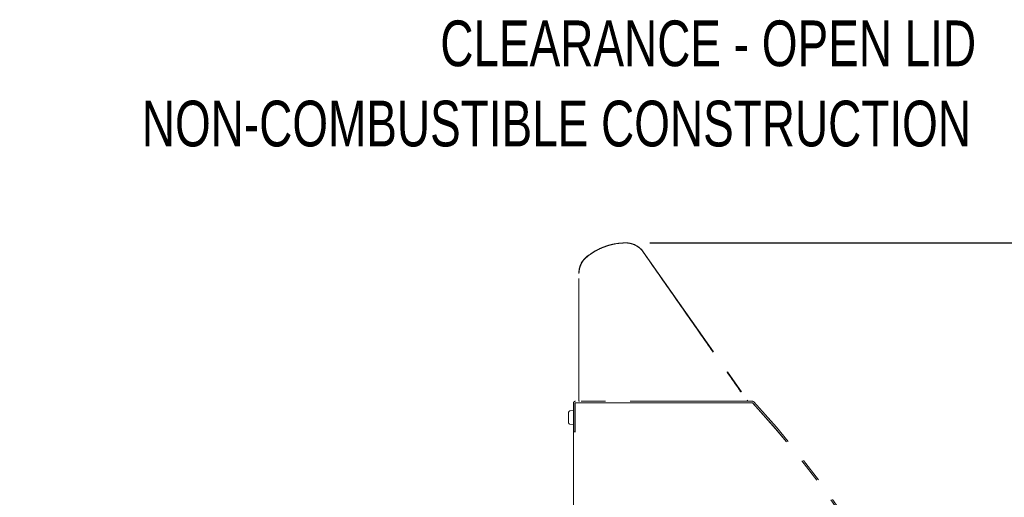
# Model space of a CAD drawing. Header units: inches. Extents: x 42 to 206, y 24 to 147.
# Tile 33 of 47: x 152 to 184, y 72 to 88. Entities that reach past the tile are written whole.
import ezdxf

# ---------------------------------------------------------------- set-up
doc = ezdxf.new("R2010")
doc.units = ezdxf.units.IN
doc.header["$LTSCALE"] = 16
doc.header["$MEASUREMENT"] = 0
doc.linetypes.add('PHANTOM', pattern=[0.5, 0.25, -0.05, 0.05, -0.05, 0.05, -0.05])
doc.layers.add('FORMAT', color=7, linetype='Continuous')
doc.styles.add('SLDTEXTSTYLE0', font='TXT', dxfattribs={"width": 0.75})
doc.dimstyles.new('SLDDIMSTYLE4', dxfattribs={"dimtxt": 1.5, "dimasz": 2.08, "dimexe": 0, "dimexo": 0.0625, "dimgap": 0.375, "dimtad": 0, "dimtih": 1, "dimtoh": 1, "dimdec": 0, "dimrnd": 1e-09, "dimzin": 12, "dimdsep": 46, "dimlunit": 5, "dimtxsty": 'SLDTEXTSTYLE0', "dimsah": 1, "dimcen": 0.09, "dimse2": 1, "dimadec": 0, "dimazin": 3, "dimtfac": 1, "dimtdec": 0, "dimtofl": 0, "dimtmove": 0, "dimatfit": 3, "dimfxl": 1, "dimfrac": 2, "dimtolj": 1, "dimtzin": 12, "dimarcsym": 0})

# ---------------------------------------------------------------- blocks, each defined once
blk = doc.blocks.new('_D_16')
at = {"layer": 'FORMAT'}
for p, q in [((172.716, 80.602), (190.679, 80.602)), ((188.679, 80.602), (188.679, 69.654)), ((188.679, 56.281), (188.679, 67.229))]:
    blk.add_line(p, q, dxfattribs=at)
for points in [[(188.679, 80.602), (188.359, 78.522), (188.999, 78.522)], [(188.679, 56.281), (188.999, 58.361), (188.359, 58.361)]]:
    blk.add_solid(points, dxfattribs=at)
at = {"layer": 'FORMAT', "insert": (187.379, 69.163), "char_height": 1.5, "attachment_point": 1, "style": 'SLDTEXTSTYLE0'}
blk.add_mtext('8A', dxfattribs=at)
blk = doc.blocks.new('SW_NOTE_0_8')
at = {"layer": 'FORMAT', "color": 0, "char_height": 1.5, "attachment_point": 3, "style": 'SLDTEXTSTYLE0'}
for s, insert in [('CLEARANCE - OPEN LID', (22.031, 1.934)), ('NON-COMBUSTIBLE CONSTRUCTION', (21.861, -0.696))]:
    blk.add_mtext(s, dxfattribs=dict(at, insert=insert))

msp = doc.modelspace()

# ---------------------------------------------------------------- linework, layer by layer
at = {"color": 7, "linetype": 'PHANTOM', "lineweight": 18}
for p, q in [((172.499, 80.304), (175.904, 75.441)), ((170.384, 75.43), (170.384, 79.597)), ((170.209, 75.34), (170.209, 74.41)), ((170.259, 75.34), (170.259, 74.41)), ((170.259, 75.31), (170.261, 75.31)), ((170.261, 74.658), (170.261, 75.358)), ((170.261, 75.358), (176.049, 75.358)), ((176.063, 75.41), (170.279, 75.41)), ((176.063, 75.36), (170.279, 75.36)), ((170.051, 74.708), (170.051, 75.041)), ((170.093, 75.09), (170.209, 75.111)), ((170.261, 74.963), (170.259, 74.963)), ((170.209, 74.638), (170.093, 74.659)), ((170.259, 74.786), (170.261, 74.786)), ((170.261, 74.408), (170.261, 74.658)), ((170.209, 74.41), (170.259, 74.41)), ((170.209, 74.408), (170.209, 65.22)), ((170.261, 74.408), (170.209, 74.408)), ((170.261, 74.51), (170.259, 74.51)), ((170.259, 74.413), (170.261, 74.412)), ((170.281, 74.408), (170.261, 74.408))]:
    msp.add_line(p, q, dxfattribs=at)
for centre, radius, start, end in [((171.928, 78.586), 2.019, 90.3416, 129.6584), ((171.92, 79.899), 0.707, 35, 90.3416), ((171.09, 79.597), 0.707, 129.6584, 180), ((170.279, 75.34), 0.07, 90, 180), ((170.279, 75.34), 0.02, 90, 180), ((170.757, 75.35), 0.01, 90, 126.8699), ((171.237, 75.35), 0.01, 53.1301, 90), ((175.007, 75.35), 0.01, 90, 126.8699), ((175.487, 75.35), 0.01, 53.1301, 90), ((176.049, 75.295), 0.0625, 42.8201, 90), ((176.063, 75.34), 0.07, 42.8966, 90), ((176.063, 75.34), 0.02, 42.8966, 90), ((154.137, 54.967), 29.95, 9.0467, 42.8966), ((154.126, 54.981), 29.95, 9.014, 42.8201), ((154.137, 54.967), 30, 9.0467, 42.8966), ((170.101, 75.041), 0.05, 100, 180), ((170.101, 74.708), 0.05, 180, 260), ((170.279, 74.48), 0.02, 180, 205.8419)]:
    msp.add_arc(centre, radius, start, end, dxfattribs=at)
for centre, ratio, start_param, end_param in [((170.404, 75.43), 0.999848, 0, 1.570796), ((175.888, 75.43), 0.999773, 1.570796, 3.752351)]:
    msp.add_ellipse(centre, major_axis=(-0.02, 0), ratio=ratio, start_param=start_param, end_param=end_param, dxfattribs=at)
for points, knots in [([(170.643, 80.137), (170.728, 80.202), (170.857, 80.3), (171.049, 80.402), (171.205, 80.47), (171.371, 80.526), (171.548, 80.568), (171.73, 80.596), (171.854, 80.6), (171.916, 80.602)], [0, 0, 0, 0, 0.232626, 0.352185, 0.471743, 0.601551, 0.731359, 0.86568, 1, 1, 1, 1]), ([(171.916, 80.602), (171.918, 80.602), (171.922, 80.602), (171.931, 80.602), (171.946, 80.601), (171.977, 80.6), (172.036, 80.594), (172.125, 80.574), (172.23, 80.533), (172.331, 80.472), (172.423, 80.395), (172.471, 80.333), (172.495, 80.302)], [0, 0, 0, 0, 0.009598, 0.019195, 0.038383, 0.07671, 0.15297, 0.302466, 0.474365, 0.651352, 0.823195, 1, 1, 1, 1]), ([(170.39, 79.597), (170.392, 79.636), (170.396, 79.716), (170.427, 79.831), (170.476, 79.941), (170.528, 80.018), (170.584, 80.084), (170.618, 80.115), (170.643, 80.137)], [0, 0, 0, 0, 0.191494, 0.388524, 0.580051, 0.777201, 0.841244, 1, 1, 1, 1]), ([(172.495, 80.302), (172.844, 79.801), (173.541, 78.8), (174.413, 77.549), (175.111, 76.548), (175.542, 75.928), (175.799, 75.56), (175.881, 75.441)], [0, 0, 0, 0, 0.308939, 0.617877, 0.772347, 0.926816, 1, 1, 1, 1])]:
    msp.add_open_spline(points, degree=3, knots=knots, dxfattribs=at)

# ---------------------------------------------------------------- block references
at = {"layer": 'FORMAT'}
msp.add_blockref('SW_NOTE_0_8', (161.372, 85.963), dxfattribs=at)

# ---------------------------------------------------------------- dimensions: what is measured, and where the dimension line sits
dim = msp.add_linear_dim(base=(188.679, 80.602), p1=(179.867, 56.281), p2=(171.916, 80.602), angle=90, text='8A', dimstyle='SLDDIMSTYLE4', dxfattribs=at)
dim.commit()
dim.dimension.update_dxf_attribs({"geometry": '_D_16', "text_midpoint": (188.679, 68.442), "dimtype": 160})

doc.saveas('drawing.dxf')
